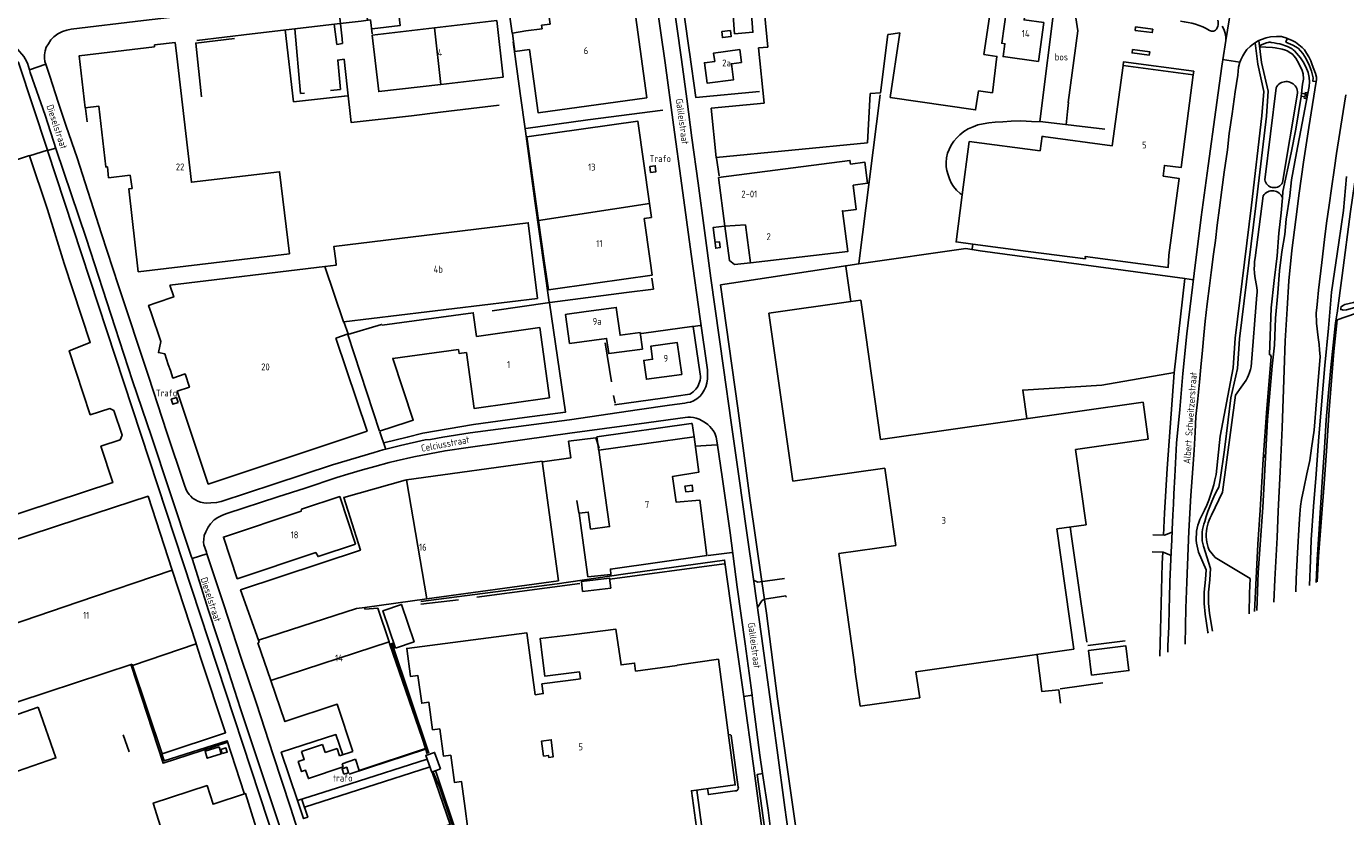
# Model space of a CAD drawing. Header units: metres. Extents: x 233829 to 239427, y 444283 to 448222.
# Tile 112 of 171: x 236981 to 237457, y 445300 to 445585. Entities that reach past the tile are written whole.
import ezdxf

# ---------------------------------------------------------------- set-up
doc = ezdxf.new("R2010")
doc.units = ezdxf.units.M
doc.header["$MEASUREMENT"] = 0
for name, color, linetype in [('BIJGEBOUW', 4, 'Continuous'), ('DAKRAND', 4, 'Continuous'), ('DAKRAND-BYG', 4, 'Continuous'), ('FUNKTIEAAND', 253, 'Continuous'), ('HEG', 253, 'Continuous'), ('HEK', 253, 'Continuous'), ('HOOFDGEBOUW', 4, 'Continuous'), ('HUISNUMMER', 253, 'Continuous'), ('INSTEEKSLOOT', 153, 'Continuous'), ('KANTVERH', 253, 'Continuous'), ('KANTWATER', 153, 'Continuous'), ('KNTONVERHARD', 253, 'Continuous'), ('MUUR', 253, 'Continuous'), ('OVERVBOUW', 253, 'Continuous'), ('OVLIJNOBJ', 253, 'Continuous'), ('RASTER', 253, 'Continuous'), ('STRAATNAAM', 253, 'Continuous'), ('TALUD', 253, 'Continuous'), ('TUSSENMUUR', 253, 'Continuous')]:
    doc.layers.add(name, color=color, linetype=linetype)
doc.styles.get("Standard").update_dxf_attribs({"font": 'iso.shx'})

# ---------------------------------------------------------------- blocks, each defined once
blk = doc.blocks.new('TA', base_point=(75009.5, 300012))
for p, q in [((75009.5, 300012.5), (75010, 300012.5)), ((75009.5, 300012.25), (75010.5, 300012.25)), ((75009.5, 300012), (75010, 300012)), ((75009.5, 300011.75), (75010.5, 300011.75)), ((75009.5, 300011.5), (75010, 300011.5))]:
    blk.add_line(p, q)

msp = doc.modelspace()

# ---------------------------------------------------------------- linework, layer by layer
at = {"layer": 'BIJGEBOUW'}
for points in [[(237206.32, 445534.08), (237206.58, 445531.9), (237208.48, 445532.12), (237208.23, 445534.31), (237206.32, 445534.08)], [(237176.52, 445480.82), (237175.9, 445480.73), (237177.34, 445470.25), (237190.7, 445472.09), (237191.46, 445466.57), (237203.61, 445468.24), (237202.79, 445474.19), (237195.57, 445473.19), (237194.18, 445483.26), (237182.49, 445481.65)], [(237036.27, 445448.97), (237034.35, 445448.31), (237033.73, 445450.11), (237035.65, 445450.77), (237036.27, 445448.97)]]:
    msp.add_lwpolyline(points, dxfattribs=at)
at = {"layer": 'DAKRAND'}
for p, q in [((237322.72, 445506.06), (237342.72, 445503.45)), ((237169.34, 445347.75), (237179.6, 445349.18))]:
    msp.add_line(p, q, dxfattribs=at)
for points in [[(237157.2, 445579.07), (237157.65, 445575.52), (237162.86, 445576.22)], [(237285.79, 445560.36), (237289.43, 445560.55), (237292.11, 445581.63)], [(237326.76, 445574.38), (237331.49, 445573.72), (237329.83, 445560.6), (237324.83, 445561.34)], [(237347.07, 445539.69), (237321.46, 445543.04), (237318.94, 445523.82)], [(237279.6, 445527.29), (237284.85, 445527.97), (237283.85, 445535.59), (237278.61, 445534.9)], [(237010.71, 445533.9), (237011.11, 445529.98), (237018.89, 445530.92)], [(237391.38, 445530.49), (237397.17, 445529.73), (237396.72, 445526.25)], [(237318.94, 445523.82), (237316.72, 445506.85), (237322.72, 445506.06)], [(237143.83, 445472.77), (237142.64, 445481.29), (237109.77, 445476.84)], [(237109.77, 445476.84), (237109.57, 445477.09), (237097.4, 445473.48), (237108.88, 445438.67), (237118.79, 445441.91)], [(237118.79, 445441.91), (237120.98, 445442.62), (237113.57, 445464.88), (237137.29, 445468.01)], [(237137.29, 445468.01), (237137.5, 445466.66), (237140.15, 445467)], [(237184.91, 445403.28), (237184.11, 445409.47), (237180.83, 445409.07), (237181.65, 445402.82)], [(237179.01, 445365.33), (237166.75, 445363.87), (237167.57, 445356.96)], [(237167.92, 445321.47), (237167.22, 445326.85), (237170.73, 445327.42), (237171.5, 445321.29), (237169.86, 445321.04), (237169.75, 445321.78), (237167.92, 445321.47)]]:
    msp.add_lwpolyline(points, dxfattribs=at)
at = {"layer": 'DAKRAND-BYG'}
msp.add_line((237182.49, 445481.65), (237176.52, 445480.82), dxfattribs=at)
for points in [[(237236.87, 445581.89), (237243.49, 445582.45), (237242.95, 445588.97), (237236.33, 445588.41), (237236.87, 445581.89)], [(237232.22, 445582.67), (237235.37, 445583.03), (237235.62, 445580.85), (237232.47, 445580.49), (237232.22, 445582.67)], [(237182.08, 445380.87), (237192.22, 445382.05), (237191.8, 445385.66), (237181.65, 445384.47), (237182.08, 445380.87)], [(237114.59, 445360.45), (237110.04, 445373.88), (237116.77, 445376.16), (237121.32, 445362.74), (237114.59, 445360.45)], [(237365.61, 445350.65), (237379.09, 445352.36), (237377.96, 445361.25), (237364.48, 445359.53), (237365.61, 445350.65)], [(236985.69, 445339.16), (236969.09, 445333.33), (236975.5, 445315.08)], [(236985.69, 445339.16), (236992.11, 445320.84), (236975.5, 445315.08)], [(237050.99, 445324.89), (237045.91, 445323.31), (237046.71, 445320.76), (237051.78, 445322.34), (237050.99, 445324.89)], [(237052.1, 445322.42), (237053.9, 445322.98), (237053.44, 445324.47), (237051.63, 445323.91), (237052.1, 445322.42)], [(237130.82, 445316.89), (237128.66, 445322.86), (237125.5, 445321.72), (237127.66, 445315.75), (237130.82, 445316.89)]]:
    msp.add_lwpolyline(points, dxfattribs=at)
at = {"layer": 'HEG'}
for p, q in [((237190.17, 445470.45), (237192.52, 445456.38)), ((237193.18, 445451.44), (237193.75, 445448.7)), ((237113.25, 445362.34), (237126.59, 445322.57)), ((237364.23, 445361.33), (237377.66, 445363.08)), ((237129.18, 445315.91), (237137.48, 445291.21))]:
    msp.add_line(p, q, dxfattribs=at)
for points in [[(237220.62, 445575.07), (237216.83, 445601.52), (237216.87, 445601.97), (237217.3, 445602.63), (237218.03, 445603.65), (237218.66, 445604.47), (237219.34, 445605.29), (237220.13, 445605.96), (237221.11, 445606.58), (237222.01, 445607), (237223.05, 445607.28), (237223.8, 445607.45), (237234.93, 445608.76)], [(237019.25, 445354.26), (237030.76, 445318.92), (237054.08, 445326.59)]]:
    msp.add_lwpolyline(points, dxfattribs=at)
at = {"layer": 'HEK'}
for p, q in [((237281.67, 445499.07), (237289.38, 445559.89)), ((237230.33, 445536.99), (237231.26, 445530.63)), ((237179.95, 445413.68), (237180.73, 445409.17)), ((237112.71, 445362.13), (237124.15, 445327.96)), ((237097.88, 445315.04), (237125.4, 445323.98)), ((237125.41, 445324.22), (237126.05, 445322.31))]:
    msp.add_line(p, q, dxfattribs=at)
for points in [[(236960.17, 445574.1), (236973.33, 445575.67), (236978.6, 445571.53), (236989.09, 445539.96), (236982.66, 445537.82)], [(237220.61, 445575.22), (237222.91, 445558.85), (237245.89, 445561.1)], [(237391.56, 445401.2), (237391.93, 445409.03), (237392.9, 445425.23), (237395.43, 445459.68), (237399.22, 445493.67), (237325.38, 445503.62), (237320.25, 445504.45), (237281.67, 445498.92), (237231.83, 445491.32), (237238.05, 445446.95), (237242.35, 445414.51), (237246.73, 445384.41), (237248.41, 445372.98), (237252.4, 445342.11), (237256.24, 445314.99), (237258.97, 445295.6)], [(237395.52, 445459.78), (237369.35, 445455.25), (237340.8, 445453.46), (237342.25, 445443.14)], [(237167.62, 445427.59), (237177.81, 445428.99), (237176.99, 445435), (237186.78, 445436.28), (237187.98, 445432.53)], [(237123.75, 445377.27), (237172.9, 445383.64), (237196.7, 445387.13), (237233.23, 445392.14), (237236.62, 445368.2), (237240.16, 445343.05)], [(237390.27, 445357.59), (237390.48, 445366.85), (237391.07, 445390.98), (237391.26, 445395.06)], [(237345.98, 445358.02), (237347.66, 445344.85), (237353.83, 445345.38), (237354.34, 445340.64)], [(237240.16, 445343.05), (237243.68, 445318.01), (237247.42, 445290.13)], [(237030.36, 445322.28), (237031.18, 445319.78), (237053.92, 445327.03), (237060.07, 445308.1)], [(237128.19, 445315.68), (237130.55, 445310.11), (237136.89, 445291.19), (237153.01, 445244.74)]]:
    msp.add_lwpolyline(points, dxfattribs=at)
at = {"layer": 'HOOFDGEBOUW'}
for p, q in [((237330.32, 445598.42), (237326.76, 445574.38)), ((237027.65, 445577.84), (237035.18, 445578.74)), ((237027.73, 445577.16), (237027.65, 445577.84)), ((237035.18, 445578.74), (237035.77, 445573.79)), ((237292.11, 445581.63), (237292.34, 445581.65)), ((237292.34, 445581.65), (237296.45, 445582.15)), ((237130.99, 445563.63), (237153.45, 445566.23)), ((236937.81, 445522.96), (236982.6, 445538)), ((236982.6, 445538), (236982.66, 445537.82)), ((236982.66, 445537.82), (236989.15, 445518.48)), ((237396.72, 445526.25), (237393.51, 445502.08)), ((236989.15, 445518.48), (236995.11, 445499.12)), ((237166.21, 445514.53), (237168.25, 445500)), ((237206.37, 445500), (237204.22, 445515.31)), ((237089.1, 445498.01), (237033.22, 445491.21)), ((237207.1, 445494.83), (237206.37, 445500)), ((237186.76, 445491.97), (237207.1, 445494.83)), ((237249.23, 445481.11), (237278.81, 445485.33)), ((237278.81, 445485.33), (237282.35, 445485.83)), ((237282.35, 445485.83), (237284.14, 445473.29)), ((237249.23, 445481.11), (237251.02, 445468.57)), ((237284.14, 445473.29), (237289.51, 445435.62)), ((237257.85, 445420.57), (237251.02, 445468.57)), ((237289.51, 445435.62), (237384.15, 445449.11)), ((237384.15, 445449.11), (237386.05, 445435.74)), ((237386.05, 445435.74), (237359.75, 445432)), ((237359.75, 445432), (237363.61, 445404.91)), ((237257.85, 445420.57), (237291.02, 445425.3)), ((237291.02, 445425.3), (237292.7, 445413.47)), ((237294.99, 445397.42), (237292.7, 445413.47)), ((237363.61, 445404.91), (237353.03, 445403.4)), ((237353.03, 445403.4), (237359.2, 445360.05)), ((237274.44, 445394.49), (237294.99, 445397.42)), ((237274.44, 445394.49), (237276.25, 445381.78)), ((237042.72, 445362.15), (237034.08, 445388.57)), ((237125.88, 445378.16), (237173.39, 445384.7)), ((237103.49, 445375.07), (237125.88, 445378.16)), ((237042.72, 445362.15), (237042.77, 445362)), ((237042.77, 445362), (237044.41, 445356.69)), ((237019.64, 445354.59), (237019.79, 445354.14)), ((237282.13, 445339.46), (237303.61, 445342.52)), ((237080.7, 445323.2), (237088.22, 445325.68)), ((237088.22, 445325.68), (237089.19, 445322.75)), ((237089.19, 445322.75), (237093.56, 445324.19)), ((237093.56, 445324.19), (237094.41, 445321.6)), ((237094.41, 445321.6), (237099.23, 445323.19)), ((237100.17, 445320.38), (237095.3, 445318.78)), ((237095.3, 445318.78), (237095.69, 445317.61))]:
    msp.add_line(p, q, dxfattribs=at)
for points in [[(237284.77, 445603.01), (237258.98, 445603.1), (237246.43, 445601.87), (237248.85, 445577.08), (237245.53, 445576.76), (237247.48, 445556.91), (237228.47, 445555.05), (237230.21, 445537.27), (237284.77, 445542.61), (237285.79, 445560.36)], [(237175.77, 445590.57), (237174.74, 445598), (237159.09, 445595.87), (237159.93, 445589.67), (237167.49, 445590.7), (237167.33, 445591.81), (237169.41, 445592.09), (237170.34, 445585.38), (237167.24, 445584.96), (237167.42, 445583.68), (237161.61, 445582.89), (237156.78, 445582.08), (237157.2, 445579.07)], [(237205.23, 445558.77), (237200.36, 445593.92), (237190.6, 445592.6)], [(237348.33, 445585.92), (237341.28, 445586.88), (237341.64, 445589.52), (237334.87, 445590.44), (237333.23, 445578.44), (237334.32, 445578.29), (237333.69, 445573.64), (237346.42, 445571.9), (237348.33, 445585.92)], [(237128.64, 445584.01), (237106.18, 445581.42), (237108.53, 445561.04), (237130.99, 445563.63)], [(237153.45, 445566.23), (237151.1, 445586.61), (237128.64, 445584.01)], [(237324.83, 445561.34), (237323.8, 445554.4), (237293.01, 445558.96), (237296.45, 445582.15)], [(237027.73, 445577.16), (237000.54, 445573.93), (237002.69, 445555.13), (237007.63, 445555.72), (237010.13, 445533.85), (237010.71, 445533.9)], [(237076.33, 445502.57), (237072.82, 445532.15), (237040.97, 445528.38), (237035.77, 445573.79)], [(237162.86, 445576.22), (237166.02, 445553.42), (237205.23, 445558.77)], [(237239.35, 445571.57), (237238.74, 445576.17), (237229.32, 445574.93), (237229.72, 445571.92), (237226, 445571.43), (237226.98, 445564.02), (237236.51, 445565.28), (237235.74, 445571.09), (237239.35, 445571.57)], [(237347.07, 445539.69), (237347.76, 445544.94), (237348.14, 445544.89), (237373.05, 445541.49), (237376.97, 445570.48), (237402.28, 445567.07)], [(237402.28, 445567.07), (237397.88, 445533.61), (237391.84, 445534.41), (237391.38, 445530.49)], [(237206.18, 445520.7), (237202.02, 445550.34), (237161.97, 445544.72), (237166.21, 445514.53)], [(237278.61, 445534.9), (237278.44, 445536.2), (237231.1, 445530.03), (237233.38, 445512.55)], [(237018.89, 445530.92), (237019.61, 445526.11), (237018.38, 445525.97), (237021.8, 445496.11), (237076.33, 445502.57)], [(237242.57, 445499.35), (237277.69, 445503.34), (237275.76, 445518.11), (237275.86, 445517.93), (237280.73, 445518.57), (237279.6, 445527.29)], [(237204.22, 445515.31), (237206.88, 445515.68), (237206.18, 445520.7)], [(237093.02, 445500), (237092.39, 445505.22), (237162.47, 445513.74), (237164.14, 445500)], [(237233.38, 445512.55), (237240.8, 445512.96), (237242.57, 445499.35)], [(237393.51, 445502.08), (237393.24, 445497.68), (237363.33, 445501.6), (237363.36, 445500.75), (237342.72, 445503.45)], [(236954.5, 445417.21), (236959.33, 445402.54), (237012.6, 445420.09), (237008.35, 445433.22), (237015.25, 445435.48), (237016.03, 445437.15), (237013.02, 445446.08), (237011.52, 445446.79), (237004.52, 445444.54), (236996.95, 445467.59), (237004.51, 445470.57), (236995.11, 445499.12)], [(237093.02, 445500), (237093.2, 445498.51), (237089.1, 445498.01)], [(237095.9, 445477.99), (237165.78, 445486.49), (237164.14, 445500)], [(237186.76, 445491.97), (237169.71, 445489.58), (237168.25, 445500)], [(237033.22, 445491.21), (237034.64, 445487.02), (237028.23, 445484.86), (237025.55, 445483.96), (237026.45, 445481.27), (237029.92, 445470.92), (237029.09, 445466.95), (237031.4, 445466.51), (237032.67, 445462.7), (237033.42, 445460.48), (237034.32, 445457.79), (237038.69, 445459.26), (237040.27, 445454.52), (237035.89, 445453.06), (237047.07, 445419.57), (237104.32, 445438.68), (237093.13, 445472.21)], [(237093.13, 445472.21), (237097.54, 445473.68), (237095.9, 445477.99)], [(237170.18, 445450.6), (237166.62, 445475.97), (237143.83, 445472.77)], [(237217.86, 445459.07), (237216.2, 445470.54), (237206.65, 445469.26), (237207.28, 445464.56), (237204.08, 445464.13), (237205.1, 445457.36), (237217.86, 445459.07)], [(237140.15, 445467), (237142.99, 445446.78), (237170.18, 445450.6)], [(237181.65, 445402.82), (237183.97, 445386.17), (237192.29, 445386.96), (237192.11, 445388.93), (237226.88, 445393.78), (237224.32, 445413.82), (237215.83, 445413.01), (237214.53, 445422.33), (237224.02, 445423.91), (237222.25, 445436.59), (237187.92, 445431.8)], [(237187.92, 445431.8), (237191.77, 445404.23), (237184.91, 445403.28)], [(237173.39, 445384.7), (237167.45, 445427.81), (237118.5, 445421.07)], [(237118.5, 445421.07), (237118.12, 445421.02), (237095.95, 445414.78), (237101.94, 445395.77), (237058.7, 445381.43), (237065.14, 445363.25)], [(237034.08, 445388.57), (237025.38, 445415.17), (237000, 445406.87)], [(237100.16, 445397.9), (237094.47, 445415.07), (237080.69, 445410.5), (237080.54, 445409.77), (237052.53, 445400.48), (237057.51, 445385.45), (237085.85, 445394.84), (237086.68, 445393.44), (237100.16, 445397.9)], [(237000, 445406.87), (236948, 445389.85), (236948.01, 445389.82)], [(237276.25, 445381.78), (237280.39, 445352.73), (237280.24, 445352.71), (237282.13, 445339.46)], [(237112.29, 445362.65), (237108.19, 445374.81), (237103.56, 445374.53), (237103.49, 445375.07)], [(237169.34, 445347.75), (237167.41, 445347.5), (237167.88, 445344.03), (237164.98, 445343.65), (237161.92, 445365.98), (237118.67, 445360.32), (237120.05, 445350.17), (237122.67, 445350.51), (237124.03, 445340.56), (237126.62, 445340.9), (237127.97, 445330.99), (237130.57, 445331.33), (237131.92, 445321.45), (237134.54, 445321.8), (237135.88, 445311.97), (237138.45, 445312.31), (237139.77, 445302.68)], [(237216.19, 445354.13), (237201.19, 445352.17), (237200.8, 445355.01), (237195.93, 445354.37), (237193.99, 445367.29), (237179.01, 445365.33)], [(237065.14, 445363.25), (237065.41, 445362.47), (237064.99, 445362.33), (237069.64, 445348.74)], [(237124.15, 445327.96), (237112.48, 445362.09), (237112.29, 445362.65)], [(237359.2, 445360.05), (237302.27, 445351.93), (237303.61, 445342.52)], [(236965.58, 445346.59), (236968.44, 445337.85), (237019.64, 445354.59)], [(237019.79, 445354.14), (237030.4, 445322.29), (237053.33, 445329.93), (237044.41, 445356.69)], [(237167.57, 445356.96), (237168.48, 445350.3), (237180.93, 445351.93), (237181.27, 445349.4), (237179.6, 445349.18)], [(237234.85, 445328.15), (237231.01, 445356.44), (237216.17, 445354.31), (237216.19, 445354.13)], [(237069.64, 445348.74), (237074.71, 445333.94), (237093.59, 445340.2), (237099.23, 445323.19)], [(237125.41, 445324.22), (237125.43, 445324.22), (237124.15, 445327.96)], [(237190.35, 445274.55), (237188.53, 445288.44), (237209.14, 445291.14), (237209.49, 445288.6), (237223.8, 445290.47), (237221.27, 445309.04), (237237.08, 445311.11), (237234.85, 445328.15)], [(237095.69, 445317.61), (237083.17, 445313.39), (237082.16, 445316.41), (237080.74, 445315.94), (237079.55, 445319.52), (237081.68, 445320.23), (237080.7, 445323.2)], [(237100.16, 445320.38), (237101.52, 445316.3), (237125.41, 445324.22)], [(237095.95, 445314.96), (237097.69, 445315.53), (237097.02, 445317.48), (237095.32, 445316.9), (237095.95, 445314.96)], [(237066.79, 445287.49), (237064.75, 445294), (237064.86, 445294.04), (237060.51, 445307.97), (237048.84, 445304.17), (237046.65, 445310.89), (237027.25, 445304.58), (237033.62, 445284.2), (237031.31, 445283.48)], [(237139.77, 445302.68), (237139.69, 445302.67), (237140.55, 445296.1)]]:
    msp.add_lwpolyline(points, dxfattribs=at)
at = {"layer": 'INSTEEKSLOOT'}
for p, q in [((237428.11, 445529.21), (237432.17, 445562.39)), ((237439.86, 445560.48), (237434.46, 445528.27)), ((237427.53, 445523.5), (237424.55, 445501.11)), ((237425.24, 445487.74), (237423.09, 445461.8)), ((237424.92, 445491.78), (237425.05, 445491.16))]:
    msp.add_line(p, q, dxfattribs=at)
for points in [[(237432.17, 445562.39), (237432.45, 445562.87), (237432.79, 445563.3), (237433.18, 445563.68), (237433.62, 445564.01), (237434.1, 445564.27), (237434.61, 445564.47), (237435.15, 445564.59), (237435.7, 445564.65), (237436.24, 445564.62), (237436.78, 445564.53), (237437.31, 445564.36), (237437.8, 445564.12), (237438.26, 445563.82), (237438.67, 445563.46), (237439.03, 445563.05), (237439.34, 445562.59), (237439.57, 445562.09), (237439.74, 445561.57), (237439.84, 445561.03), (237439.86, 445560.48)], [(237457.58, 445530.37), (237456.47, 445518.22), (237454.79, 445506.66), (237452.17, 445488.72), (237451.03, 445475.73), (237449.74, 445462.28), (237448.48, 445448.18), (237447.44, 445434.98), (237446.58, 445423.09), (237445.6, 445411.5), (237444.84, 445399.42), (237444.51, 445392.12), (237444.2, 445383.03)], [(237427.53, 445523.5), (237427.85, 445523.94), (237428.23, 445524.33), (237428.65, 445524.66), (237429.13, 445524.93), (237429.63, 445525.13), (237430.16, 445525.25), (237430.7, 445525.3), (237431.24, 445525.28), (237431.77, 445525.18), (237432.28, 445525.01), (237432.77, 445524.76), (237433.21, 445524.45), (237433.61, 445524.08), (237433.95, 445523.66), (237434.23, 445523.19), (237434.44, 445522.69)], [(237428.11, 445529.21), (237428.23, 445528.72), (237428.42, 445528.26), (237428.67, 445527.84), (237428.99, 445527.45), (237429.36, 445527.11), (237429.77, 445526.84), (237430.22, 445526.62), (237430.7, 445526.48), (237431.19, 445526.41), (237431.69, 445526.41), (237432.18, 445526.48), (237432.66, 445526.63), (237433.11, 445526.84), (237433.52, 445527.12), (237433.89, 445527.46), (237434.2, 445527.84), (237434.46, 445528.27)], [(237424.55, 445501.11), (237424.39, 445499.78), (237424.29, 445498.44), (237424.27, 445497.1), (237424.33, 445495.76), (237424.45, 445494.42), (237424.65, 445493.09), (237424.92, 445491.78)], [(237425.05, 445491.16), (237425.17, 445490.31), (237425.25, 445489.46), (237425.27, 445488.6), (237425.24, 445487.74)], [(237446.54, 445384.13), (237446.95, 445392.34), (237447.59, 445401.54), (237448.17, 445411.01), (237448.9, 445422.15), (237449.55, 445432.63), (237450.21, 445442.76), (237451.08, 445452.49), (237451.91, 445461.63), (237453.58, 445477.69), (237454.2, 445481.26)], [(237423.09, 445461.8), (237422.86, 445460.8), (237422.57, 445459.82), (237422.21, 445458.86), (237421.79, 445457.93), (237421.3, 445457.03), (237420.76, 445456.16), (237420.16, 445455.33), (237419.51, 445454.54)], [(237419.51, 445454.54), (237417.54, 445451.58), (237412.81, 445416.68), (237408.88, 445408.32)], [(237408.88, 445408.32), (237408.4, 445407.43), (237407.99, 445406.51), (237407.64, 445405.56), (237407.36, 445404.59), (237407.15, 445403.61), (237407.01, 445402.61), (237406.94, 445401.6), (237406.95, 445400.6), (237407.02, 445399.59), (237407.17, 445398.59), (237407.38, 445397.61), (237407.67, 445396.64), (237408.02, 445395.7)], [(237408.02, 445395.7), (237410.18, 445393.1), (237422.84, 445385.56)]]:
    msp.add_lwpolyline(points, dxfattribs=at)
at = {"layer": 'KANTVERH'}
for p, q in [((237414, 445579.4), (237417.48, 445600.8)), ((237074.82, 445583.24), (237077.77, 445557.33)), ((236982.62, 445568.91), (236988.55, 445570.96)), ((237412.84, 445572.57), (237419.04, 445571.6)), ((237077.77, 445557.28), (237096.17, 445559.34)), ((237096.05, 445559.33), (237097.4, 445559.46)), ((237356.92, 445553.89), (237356.43, 445549.09)), ((236989.05, 445539.8), (236992.06, 445540.62)), ((237074.74, 445279.69), (236989.05, 445539.8)), ((237402.32, 445493.2), (237399.22, 445493.67)), ((237221.96, 445476.41), (237224.47, 445476.77)), ((237221.96, 445476.41), (237224.48, 445459.16)), ((237417.35, 445472.11), (237416.64, 445461.5)), ((237418.93, 445471.92), (237418.22, 445461.27)), ((237193.51, 445448.09), (237210.87, 445450.51)), ((237220.71, 445452), (237210.87, 445450.51)), ((237222.25, 445436.59), (237221.57, 445441.39)), ((237108.97, 445438.36), (237111.02, 445432.34)), ((237187.97, 445431.48), (237187.24, 445436.57)), ((237222.8, 445433.2), (237230.42, 445433.72)), ((237357.89, 445404.09), (237358.46, 445399.85)), ((237394.63, 445402.18), (237391.94, 445401.19)), ((237391.94, 445401.19), (237387.73, 445401.29)), ((237041.21, 445392.75), (237041.08, 445393.17)), ((237041.21, 445392.75), (237046.58, 445394.46)), ((237227.29, 445393.82), (237236.04, 445394.87)), ((237391.44, 445395.05), (237387.49, 445395.15)), ((237394.24, 445393.82), (237391.44, 445395.05)), ((237191.92, 445385.3), (237233.11, 445390.84)), ((237143.91, 445378.76), (237181.08, 445383.73)), ((237123.78, 445376.32), (237137.35, 445377.86)), ((237240.16, 445343.05), (237243.19, 445343.48)), ((237081.77, 445303.15), (237126.7, 445317.48))]:
    msp.add_line(p, q, dxfattribs=at)
for points in [[(237360.6, 445582.98), (237360.44, 445584.52), (237360.22, 445586.05), (237359.92, 445587.57), (237359.57, 445589.08), (237359.14, 445590.57), (237358.65, 445592.03), (237358.1, 445593.48), (237357.48, 445594.9), (237356.8, 445596.29), (237356.06, 445597.65), (237355.26, 445598.98), (237354.4, 445600.27), (237353.49, 445601.51)], [(237075.73, 445592.62), (237049.85, 445589.64), (237023.67, 445586.66), (236997.59, 445583.48), (236996.04, 445583.14), (236994.55, 445582.75), (236992.86, 445581.86), (236991.43, 445580.72), (236990.35, 445579.64), (236989.48, 445578.26), (236988.66, 445577.09), (236988.24, 445575.78), (236987.97, 445574.26), (236988, 445573.06), (236988.18, 445571.91), (236988.55, 445570.96)], [(237090.09, 445594.4), (237091.6, 445594.1), (237092.52, 445593.72), (237093.59, 445592.85), (237094.02, 445591.9), (237095.3, 445579.99), (237095.48, 445578.35)], [(237104.5, 445586.73), (237103.95, 445591.89), (237104.08, 445593.15), (237104.51, 445593.91), (237105.05, 445594.37), (237105.65, 445594.59), (237106.05, 445594.7), (237113.26, 445595.47), (237115.02, 445595.21), (237116.32, 445584.91), (237106.21, 445583.61)], [(237223.25, 445450.3), (237224.42, 445451.28), (237225.2, 445452.2), (237225.92, 445453.47), (237226.5, 445454.63), (237226.87, 445455.99), (237227.08, 445457.45), (237227.13, 445459.61), (237227.05, 445460.76), (237224.51, 445479.07), (237221.25, 445502.38), (237217.86, 445527.13), (237214.83, 445549.04), (237211.79, 445571.35), (237208.36, 445595.63)], [(237214.35, 445596.49), (237217.77, 445572.65), (237219.66, 445558.37), (237221.45, 445544.34), (237223.74, 445527.98), (237226, 445510.96), (237228.27, 445493.73), (237232.84, 445461.5), (237235.67, 445441.78)], [(237078.32, 445583.65), (237080.36, 445560.39), (237081.73, 445560.51)], [(237092.51, 445585.34), (237093.44, 445578.03), (237095.48, 445578.35)], [(237356.92, 445553.89), (237357.24, 445557.06), (237357.11, 445557.08), (237360.6, 445582.98)], [(237381.29, 445583.1), (237387.48, 445582.27), (237387.65, 445583.51), (237381.45, 445584.34), (237381.29, 445583.1)], [(237412.67, 445584.57), (237413.25, 445583.48), (237413.62, 445582.49), (237413.84, 445581.59), (237413.97, 445580.55), (237414, 445579.4), (237413.73, 445577.89), (237412.51, 445570.15), (237410.39, 445554.42), (237407.66, 445534.33), (237405.15, 445515.79), (237402.58, 445495.45), (237401.54, 445486.61), (237399.9, 445473.75), (237398.49, 445459.4), (237397.39, 445446.5), (237396.28, 445434.31), (237395.64, 445422.27)], [(237408.18, 445583.11), (237406.95, 445583.75), (237405.69, 445584.33), (237404.4, 445584.84), (237403.08, 445585.28), (237401.75, 445585.66), (237400.39, 445585.96), (237399.02, 445586.2), (237397.65, 445586.37)], [(237408.18, 445583.11), (237408.51, 445582.93), (237408.86, 445582.83), (237409.23, 445582.79), (237409.6, 445582.83), (237409.95, 445582.94), (237410.27, 445583.13)], [(237410.27, 445583.13), (237410.61, 445583.57), (237410.89, 445584.05), (237411.09, 445584.57), (237411.23, 445585.11), (237411.28, 445585.67), (237411.26, 445586.23), (237411.17, 445586.78)], [(236974.31, 445578.85), (236975.33, 445578.33), (236976.39, 445577.75), (236977.36, 445577.07), (236978.29, 445576.29), (236979.06, 445575.51), (236979.83, 445574.57), (236980.61, 445573.64), (236981.08, 445572.84), (236981.92, 445571.26), (236982.62, 445568.91)], [(237422.81, 445577.25), (237424.04, 445578.23), (237424.59, 445578.59), (237425.47, 445579.17), (237425.95, 445579.41), (237426.86, 445579.85), (237428.59, 445580.45), (237430.14, 445580.73), (237432.29, 445580.89), (237434.14, 445580.83), (237436.01, 445580.27), (237436.14, 445580.21), (237437.73, 445579.51), (237439.1, 445578.84), (237440.37, 445577.92), (237441.55, 445576.9), (237442.32, 445576.07), (237443.15, 445574.89), (237443.93, 445573.5), (237444.62, 445572.07), (237445.2, 445570.73), (237445.79, 445569.14)], [(237424.59, 445578.59), (237425.51, 445570.93), (237427.77, 445561.02)], [(237429.26, 445561.23), (237426.9, 445571.49), (237425.95, 445579.41)], [(237436.14, 445580.21), (237435.69, 445578.88), (237438.18, 445577.81), (237440.11, 445576.63), (237441.74, 445574.82), (237442.99, 445572.82), (237444.14, 445570.36), (237444.92, 445568.36), (237445.45, 445566.04), (237445.35, 445564.83), (237446.58, 445564.65)], [(237091.13, 445561.43), (237094.73, 445561.8), (237093.78, 445572.37), (237096.07, 445572.76)], [(237096.07, 445572.76), (237097.12, 445562.76), (237098.63, 445549.85), (237120.41, 445552.33), (237130.82, 445553.58), (237141.93, 445554.9), (237151.94, 445556.14)], [(237380.36, 445576.24), (237386.55, 445575.4), (237386.39, 445574.16), (237380.19, 445575), (237380.36, 445576.24)], [(237412.53, 445525.63), (237413.43, 445531.96), (237414.59, 445540.05), (237415.24, 445545.98), (237416.28, 445553.01), (237417.34, 445560.95), (237418.3, 445566.93), (237418.63, 445569.89), (237419.04, 445571.6), (237419.47, 445572.42), (237420.09, 445573.88), (237420.81, 445575.1), (237421.64, 445576.17), (237422.81, 445577.25)], [(236982.62, 445568.91), (236982.9, 445567.97), (236988.24, 445552.58), (236992.2, 445540.18), (237003, 445508.21), (237013.56, 445475.94), (237019.79, 445456.76), (237026.64, 445436.65), (237033.13, 445417.07), (237041.08, 445393.17)], [(236988.55, 445570.96), (236989.96, 445566.58), (236993, 445557.17), (236995.81, 445548.6), (236999.8, 445537.1), (237008.53, 445509.8), (237014.75, 445491.03), (237025.47, 445458.45), (237032.18, 445438.18), (237038.35, 445419.51)], [(237376.97, 445570.48), (237377.14, 445571.77), (237402.46, 445568.36), (237402.28, 445567.07)], [(237442.04, 445535.6), (237443.99, 445548.12), (237446.58, 445564.65), (237446.68, 445565.31), (237446.66, 445566.21), (237446.33, 445567.5), (237445.79, 445569.14)], [(237427.77, 445561.02), (237427.04, 445552.3), (237423.27, 445520.1), (237417.35, 445472.11)], [(237429.26, 445561.23), (237428.64, 445552.16), (237424.86, 445519.88), (237418.93, 445471.92)], [(237449.61, 445507.69), (237450.32, 445513.57), (237451.22, 445520.05), (237452.13, 445526.08), (237453.15, 445533.52), (237453.93, 445538.74), (237455.15, 445546.23), (237456.32, 445553.87), (237457.23, 445559.85)], [(237431.34, 445376.96), (237431.73, 445385.15), (237432.48, 445400.3), (237432.88, 445409.75), (237433.59, 445423.99), (237434.36, 445439.88), (237435.07, 445460.63), (237435.42, 445471.15), (237436.09, 445482.73), (237436.75, 445492.76), (237437.84, 445503.76), (237439.28, 445514.91), (237440.5, 445524.45), (237442.04, 445535.6)], [(237401.44, 445415.46), (237402.11, 445425.18), (237402.55, 445431.76), (237402.9, 445438.22), (237403.21, 445443.89), (237403.86, 445450.26), (237404.52, 445456.29), (237404.99, 445461.71), (237405.6, 445467.78), (237406.12, 445473.25), (237406.6, 445478.27), (237407.25, 445484.49), (237408.15, 445491.03), (237408.68, 445495.79), (237409.52, 445502.47), (237410.26, 445507.4), (237410.93, 445512.92), (237411.68, 445519.1), (237412.53, 445525.63)], [(237444.95, 445432.52), (237445.85, 445438.95), (237446.65, 445449.54), (237447.97, 445465.54), (237447.94, 445466.64), (237447.81, 445467.99), (237447.61, 445469.84), (237447.37, 445471.59), (237447.18, 445473.33), (237446.93, 445475.48), (237446.68, 445477.53), (237446.65, 445478.83), (237446.62, 445480.03), (237446.59, 445481.33), (237446.8, 445483.09), (237447.04, 445485.6), (237447.39, 445489.46), (237448.66, 445499.46), (237449.61, 445507.69)], [(237202.85, 445473.79), (237204.11, 445473.93), (237221.47, 445476.35), (237221.96, 445476.41)], [(237224.48, 445459.16), (237224.54, 445458.45), (237224.52, 445457.73), (237224.43, 445457.02), (237224.26, 445456.32), (237224.03, 445455.64), (237223.73, 445454.99), (237223.36, 445454.37), (237222.93, 445453.79), (237222.45, 445453.26), (237221.91, 445452.78), (237221.33, 445452.36), (237220.71, 445452)], [(237038.35, 445419.51), (237039.1, 445417.47), (237039.57, 445416.63), (237040.14, 445415.84), (237040.76, 445415.15), (237041.43, 445414.46), (237042.45, 445413.83), (237043.26, 445413.35), (237044.22, 445413.02), (237045.43, 445412.85), (237046.59, 445412.73), (237048.04, 445412.76), (237050.1, 445412.91), (237051.75, 445413.25), (237070.72, 445419.58), (237091.89, 445426.46), (237106.94, 445430.93), (237110.03, 445431.86), (237111.08, 445432.18), (237116.42, 445433.47), (237125.3, 445435.49), (237127.21, 445435.68), (237131.65, 445436.44), (237141.56, 445438.03), (237177.33, 445442.75), (237202.56, 445446.45), (237213.34, 445448.01), (237218.88, 445448.69), (237219.83, 445448.92), (237220.97, 445449.14), (237222.01, 445449.52), (237223.25, 445450.3)], [(237415.82, 445450.64), (237414.91, 445442.68), (237413.53, 445431.9), (237411.93, 445421.12), (237411.48, 445418.41)], [(237228.6, 445439.6), (237227.98, 445440.28), (237227.21, 445441.06), (237226.39, 445441.63), (237225.22, 445442.4), (237224.11, 445442.91), (237223.05, 445443.28), (237222.05, 445443.5), (237221, 445443.62), (237220.05, 445443.64), (237219.1, 445443.57), (237202.45, 445441.33), (237177.46, 445437.91)], [(237187.24, 445436.57), (237221.16, 445441.38), (237221.57, 445441.39)], [(237243.19, 445343.48), (237240.7, 445361.93), (237237.81, 445382.35), (237235.23, 445402.03), (237232.48, 445421.31), (237230.6, 445434.37), (237230.19, 445436.41), (237229.7, 445437.89), (237229.17, 445438.82), (237228.6, 445439.6)], [(237235.67, 445441.81), (237238.43, 445422.43), (237241.15, 445402.85), (237243.78, 445384.47), (237246.55, 445364.69), (237249.54, 445342.83), (237252.24, 445323.65), (237254.99, 445302.98), (237256.23, 445294.3)], [(237046.99, 445404.01), (237047.9, 445405.28), (237049.2, 445406.62), (237050.58, 445407.55), (237052.25, 445408.35), (237053.73, 445408.95), (237072.21, 445414.97), (237082.05, 445418.1), (237093.46, 445421.88), (237097.42, 445423.14), (237102.71, 445424.75), (237107.16, 445425.92), (237112.36, 445427.37), (237114.84, 445427.89), (237121.23, 445429.43), (237132.49, 445431.6), (237140.84, 445432.75), (237152.71, 445434.44), (237177.46, 445437.91)], [(237439.2, 445380.67), (237439.41, 445385.38), (237439.83, 445394.82), (237440.4, 445405.07), (237440.66, 445408.73), (237440.99, 445411.59), (237441.29, 445414.01), (237442.19, 445417.98), (237443.22, 445423.27), (237444.3, 445428.1), (237444.95, 445432.52)], [(237395.64, 445422.27), (237395.27, 445416.02), (237395.09, 445412.27), (237394.95, 445408.42), (237394.66, 445403.07), (237394.52, 445399.32), (237394.3, 445395.12), (237394.06, 445389.72), (237393.87, 445384.33), (237393.74, 445378.38), (237393.6, 445374.78), (237393.45, 445368.14)], [(237218.97, 445418.87), (237219.29, 445416.73), (237221.82, 445417.05), (237221.56, 445419.19), (237219.03, 445418.82)], [(237399.32, 445361.86), (237399.64, 445374.86), (237399.96, 445384.26), (237400.71, 445402.55), (237401.44, 445415.46)], [(237046.58, 445394.46), (237046.4, 445395.01), (237045.48, 445397.68), (237045.35, 445398.62), (237045.42, 445399.62), (237045.63, 445401.02), (237046.24, 445402.34), (237046.99, 445404.01)], [(237358.46, 445399.85), (237361.77, 445377.28), (237363.86, 445362.62)], [(237095.28, 445216.76), (237095.6, 445217.29), (237096.11, 445218.66), (237096.32, 445220.01), (237096.43, 445221.41), (237096.39, 445222.65), (237096.26, 445223.75), (237096.02, 445225.29), (237095.7, 445226.03), (237089.78, 445244.26), (237083.42, 445263.78), (237077.38, 445282.47), (237071.04, 445301.39), (237064.86, 445320.17), (237058.68, 445338.54), (237053.25, 445355.4), (237047.17, 445374.03), (237041.21, 445392.75)], [(237106.16, 445222.04), (237105.68, 445222.38), (237104.41, 445223.39), (237103.43, 445224.41), (237102.49, 445225.68), (237101.6, 445227.3), (237100.62, 445230.11), (237095.35, 445246.32), (237088.95, 445265.69), (237082.77, 445284.17), (237076.68, 445302.95), (237070.44, 445321.97), (237064.41, 445340.46), (237058.83, 445357.21), (237052.7, 445375.99), (237046.58, 445394.46)], [(237406.87, 445388.6), (237406.67, 445385.21), (237406.17, 445380.65), (237406.23, 445376.54), (237406.58, 445372.72), (237407.58, 445366.23), (237407.62, 445365.78)], [(237408.5, 445389.15), (237408.26, 445385.07), (237407.77, 445380.57), (237407.82, 445376.62), (237408.16, 445372.92), (237409.15, 445366.5)], [(237243.72, 445384.92), (237245.29, 445384.16), (237254.91, 445385.51)], [(237245.09, 445375.1), (237246.73, 445377.42), (237247.56, 445378.09)], [(237247.61, 445378.09), (237255.31, 445379.22), (237255.45, 445378.79)], [(237393.12, 445358.93), (237393.15, 445361.24), (237393.45, 445368.14)], [(237246.98, 445315.28), (237246.01, 445321.82), (237243.37, 445342.15), (237243.19, 445343.48)], [(237095.56, 445321.98), (237093.13, 445329.27), (237073.4, 445322.91), (237079.25, 445305.52), (237081.44, 445299), (237082.92, 445299.54), (237080.79, 445305.91)], [(237227.07, 445309.8), (237227.42, 445307.66), (237237.01, 445308.94), (237237.65, 445309.05), (237238.09, 445309.42), (237238.22, 445309.97), (237238.21, 445310.37), (237235.67, 445328.95), (237235.42, 445329.15), (237234.69, 445329.33)], [(237079.25, 445305.52), (237098.24, 445311.46), (237125.97, 445320.43)], [(237127.8, 445315.72), (237134.33, 445296.85), (237114.86, 445290.65), (237115.79, 445287.94)], [(237248.39, 445290.59), (237245.01, 445314.91), (237246.98, 445315.28)], [(237250.3, 445291.5), (237248.93, 445302.05), (237246.98, 445315.28)], [(237194.84, 445289.26), (237196.4, 445278.11), (237197.15, 445278.14), (237196.52, 445282.61), (237226.38, 445286.53), (237225.97, 445288.71), (237223.22, 445309.29)]]:
    msp.add_lwpolyline(points, dxfattribs=at)
at = {"layer": 'KANTWATER'}
for points in [[(237454.2, 445481.21), (237455.98, 445494.72), (237458.93, 445517.78), (237462.42, 445541.6)], [(237469.2, 445486.9), (237469.11, 445487.56), (237468.82, 445487.91), (237468.39, 445488.05), (237467.67, 445487.99), (237464.83, 445486.72), (237460.02, 445485.01), (237456.88, 445484.33), (237456.04, 445483.86), (237455.55, 445483.45), (237455.46, 445482.94), (237455.47, 445482.44), (237456.03, 445482.31), (237456.38, 445482.27), (237457.48, 445482.39), (237463, 445483.93), (237468.51, 445485.91), (237469.08, 445486.35), (237469.2, 445486.9)], [(237424.3, 445373.64), (237424.85, 445383.2), (237425.52, 445397.89), (237426.35, 445410.15), (237427.42, 445428.59), (237428.78, 445446.8), (237430.34, 445465.42), (237430.07, 445466.11), (237429.73, 445466.16)], [(237422.84, 445385.56), (237422.55, 445380.23), (237422.4, 445372.75)]]:
    msp.add_lwpolyline(points, dxfattribs=at)
at = {"layer": 'KNTONVERHARD'}
for p, q in [((237418.22, 445461.27), (237415.82, 445450.64)), ((237408.5, 445389.15), (237405.93, 445397.17)), ((237406.87, 445388.6), (237404.15, 445395.04))]:
    msp.add_line(p, q, dxfattribs=at)
for points in [[(237410.5, 445423), (237412.01, 445436.79), (237416.64, 445461.5)], [(237404.59, 445406.78), (237405.49, 445408.48), (237406.34, 445410.21), (237407.12, 445411.97), (237407.84, 445413.76), (237408.5, 445415.57), (237409.1, 445417.4), (237409.63, 445419.25), (237410.1, 445421.12), (237410.5, 445423)], [(237406.4, 445406.08), (237406.95, 445407.91), (237407.56, 445409.72), (237408.22, 445411.51), (237408.95, 445413.27), (237409.73, 445415.01), (237410.58, 445416.73), (237411.48, 445418.41)], [(237404.15, 445395.04), (237403.86, 445396.09), (237403.63, 445397.15), (237403.46, 445398.23), (237403.37, 445399.31), (237403.34, 445400.4), (237403.38, 445401.49), (237403.49, 445402.57), (237403.67, 445403.65), (237403.91, 445404.71), (237404.22, 445405.75), (237404.59, 445406.78)], [(237405.93, 445397.17), (237405.69, 445398.15), (237405.53, 445399.15), (237405.44, 445400.15), (237405.42, 445401.16), (237405.48, 445402.17), (237405.6, 445403.17), (237405.8, 445404.16), (237406.07, 445405.13), (237406.4, 445406.08)]]:
    msp.add_lwpolyline(points, dxfattribs=at)
at = {"layer": 'MUUR'}
msp.add_line((237016.39, 445329.23), (237018.57, 445323.1), dxfattribs=at)
for points in [[(237056.5, 445580.12), (237042.54, 445578.53), (237044.66, 445559.09)], [(237233.18, 445512.48), (237229.13, 445512.03), (237230.06, 445504.59), (237231.66, 445504.83), (237231.41, 445506.93), (237230.16, 445506.8)]]:
    msp.add_lwpolyline(points, dxfattribs=at)
at = {"layer": 'OVERVBOUW'}
msp.add_lwpolyline([(237242.57, 445499.35), (237236.78, 445498.69), (237235, 445500.11), (237233.38, 445512.55)], dxfattribs=at)
at = {"layer": 'OVLIJNOBJ'}
for p, q in [((237346.89, 445550.3), (237352.63, 445595.4)), ((237429.25, 445578.78), (237428.65, 445578.66)), ((237430.82, 445576.93), (237428.46, 445577.03)), ((237322.72, 445506.06), (237322.51, 445504.3)), ((237354.26, 445345.76), (237369.63, 445347.86))]:
    msp.add_line(p, q, dxfattribs=at)
for points in [[(237428.65, 445578.66), (237426.51, 445577.75), (237426.27, 445577.11), (237428.46, 445577.03)], [(237430.41, 445578.78), (237430.02, 445578.82), (237429.64, 445578.82), (237429.25, 445578.78)], [(237433.46, 445578.19), (237432.45, 445578.42), (237431.43, 445578.62), (237430.41, 445578.78)], [(237437.42, 445576.74), (237436.25, 445577.34), (237433.46, 445578.19)], [(237435.5, 445575.96), (237434.31, 445576.35), (237431.78, 445576.83), (237430.82, 445576.93)], [(237437.22, 445575.05), (237436.67, 445575.39), (237436.09, 445575.69), (237435.5, 445575.96)], [(237438.58, 445573.97), (237438.15, 445574.36), (237437.7, 445574.72), (237437.22, 445575.05)], [(237438.72, 445575.67), (237438.31, 445576.06), (237437.88, 445576.41), (237437.42, 445576.74)], [(237441.86, 445567.42), (237441.52, 445568.63), (237440.37, 445571.21), (237439.28, 445573.11), (237438.58, 445573.97)], [(237440.89, 445573.24), (237440.19, 445574.07), (237439.47, 445574.89), (237438.72, 445575.67)], [(237444.02, 445562.86), (237444.19, 445564.5), (237444.07, 445566.15), (237443.66, 445567.89), (237442.89, 445569.91), (237441.95, 445571.71), (237440.89, 445573.24)], [(237434.44, 445522.69), (237434.62, 445525.06), (237437.6, 445538.9), (237439.3, 445547.5), (237441.22, 445559.22), (237441.67, 445563.71)], [(237441.67, 445563.71), (237441.82, 445564.32), (237441.92, 445564.93), (237441.97, 445565.55)], [(237441.97, 445565.55), (237441.98, 445566.18), (237441.94, 445566.8), (237441.86, 445567.42)], [(237425.14, 445374.04), (237425.62, 445387.66), (237427.33, 445411.12), (237429.03, 445442.76), (237430.72, 445462.02), (237431.54, 445469.65), (237431.91, 445479.38), (237432.74, 445488.51), (237433.36, 445496.39), (237434.25, 445503.22), (237435.25, 445509.5), (237435.77, 445515.02), (237437.12, 445523.47), (237437.73, 445529.24), (237439.55, 445539), (237444.02, 445562.86)], [(237370.4, 445547.46), (237348, 445550.08), (237343.94, 445550.28), (237340.08, 445550.54), (237336.63, 445550.36), (237333.58, 445550.18), (237330.78, 445550.02), (237328.58, 445549.71), (237326.53, 445549.46), (237324.64, 445549.07), (237322.95, 445548.38), (237321.07, 445547.63), (237319.59, 445546.64), (237318.12, 445545.46), (237316.99, 445544.33), (237315.97, 445543.15), (237315, 445541.68), (237314.19, 445540.1), (237313.67, 445538.79), (237313.31, 445537.13), (237313.14, 445535.52), (237313.18, 445533.92), (237313.42, 445532.53), (237313.9, 445531.03), (237314.39, 445529.54), (237314.97, 445528.16), (237315.86, 445526.78), (237316.84, 445525.45), (237318.22, 445524.33), (237318.94, 445523.82)], [(237429.73, 445466.16), (237430.37, 445483.04), (237431.49, 445492.94), (237432.52, 445501.82), (237433.18, 445509.95), (237434.01, 445517.28), (237434.44, 445522.69)]]:
    msp.add_lwpolyline(points, dxfattribs=at)
at = {"layer": 'RASTER'}
for p, q in [((237002.85, 445554.9), (237003.36, 445550.14)), ((237276.99, 445497.95), (237278.81, 445485.33))]:
    msp.add_line(p, q, dxfattribs=at)
for points in [[(237154.06, 445600.43), (237155.97, 445587.16), (237156.65, 445582.06)], [(237042.97, 445579.39), (237062.94, 445581.83), (237094.67, 445585.6), (237102.23, 445586.43), (237105.54, 445586.86), (237106.16, 445581.81)], [(237157.07, 445578.96), (237159.52, 445560.34), (237161.45, 445546.73), (237164.86, 445521.62), (237170, 445485.1)], [(237161.59, 445547.72), (237183.94, 445550.81), (237210.99, 445554.36)], [(237149.49, 445482.05), (237170.26, 445484.95), (237197.83, 445488.57), (237207.59, 445489.86), (237206.99, 445493.81)], [(237110.42, 445434.48), (237118.81, 445436.44), (237124.45, 445437.88), (237142.75, 445440.98), (237161.06, 445443.52), (237175.92, 445445.53), (237170.16, 445484.85)], [(237446.94, 445384.32), (237447.46, 445393.5), (237449.43, 445419.82), (237450.28, 445431.45), (237451.33, 445446.29), (237452.98, 445467.36), (237454.11, 445478.76), (237474.4, 445485.79)]]:
    msp.add_lwpolyline(points, dxfattribs=at)
at = {"layer": 'TUSSENMUUR'}
for p, q in [((237130.99, 445563.63), (237128.64, 445584.01)), ((237166.21, 445514.53), (237206.18, 445520.7)), ((237118.5, 445421.07), (237125.88, 445378.16)), ((237000, 445376.98), (237034.08, 445388.57)), ((236959.97, 445363.38), (237000, 445376.98)), ((237065.14, 445363.25), (237100.55, 445374.67)), ((237100.55, 445374.67), (237103.49, 445375.07)), ((237019.79, 445354.14), (237042.77, 445362)), ((237069.64, 445348.74), (237112.29, 445362.65))]:
    msp.add_line(p, q, dxfattribs=at)
msp.add_lwpolyline([(237095.9, 445477.99), (237095.88, 445477.99), (237089.1, 445498.01)], dxfattribs=at)

# ---------------------------------------------------------------- block references
at = {"layer": 'TALUD'}
for p, xscale, yscale, rotation in [((237443.38, 445559.5), 2.16, 2.16, 169.2418), ((237428.32, 445429.61), 0.81, 0.81, 179.0074)]:
    msp.add_blockref('TA', p, dxfattribs=dict(at, xscale=xscale, yscale=yscale, rotation=rotation))

# ---------------------------------------------------------------- texts
at = {"layer": 'FUNKTIEAAND'}
for s, p in [('bos', (237352.3, 445572.28)), ('Trafo', (237206.19, 445535.61)), ('Trafo', (237028.13, 445451.13)), ('trafo', (237092.02, 445312.34))]:
    msp.add_text(s, height=2.5, dxfattribs=at).set_placement(p)
at = {"layer": 'HUISNUMMER'}
for s, p in [('14', (237340.43, 445580.71)), ('4', (237129.81, 445573.82)), ('6', (237182.46, 445574.52)), ('2a', (237232.4, 445570.1)), ('5', (237383.78, 445540.53)), ('22', (237035.37, 445532.62)), ('13', (237184.03, 445532.57)), ('2-01', (237239.31, 445522.85)), ('11', (237186.95, 445505)), ('2', (237248.39, 445507.48)), ('4b', (237128.33, 445495.77)), ('9a', (237185.66, 445476.96)), ('1', (237154.8, 445461.38)), ('9', (237211.24, 445463.64)), ('20', (237066.16, 445460.54)), ('7', (237204.51, 445410.97)), ('3', (237311.49, 445405.21)), ('18', (237076.77, 445400)), ('16', (237123.09, 445395.56)), ('11', (237001.93, 445371.01)), ('14', (237092.82, 445355.61)), ('5', (237180.56, 445323.59))]:
    msp.add_text(s, height=2.5, dxfattribs=at).set_placement(p)
at = {"layer": 'STRAATNAAM'}
for s, rotation, p in [('Dieselstraat', 288.3444, (236988.7, 445555.84)), ('Galileistraat', 277.7007, (237215.65, 445558.33)), ('Albert Schweitzerstraat', 85.8123, (237401.15, 445426.78)), ('Celciusstraat', 10.6126, (237124.07, 445431.2)), ('Dieselstraat', 288.0001, (237044.27, 445385.48)), ('Galileistraat', 277.7007, (237241.65, 445369.47))]:
    msp.add_text(s, height=2.5, rotation=rotation, dxfattribs=at).set_placement(p)

doc.saveas('drawing.dxf')
